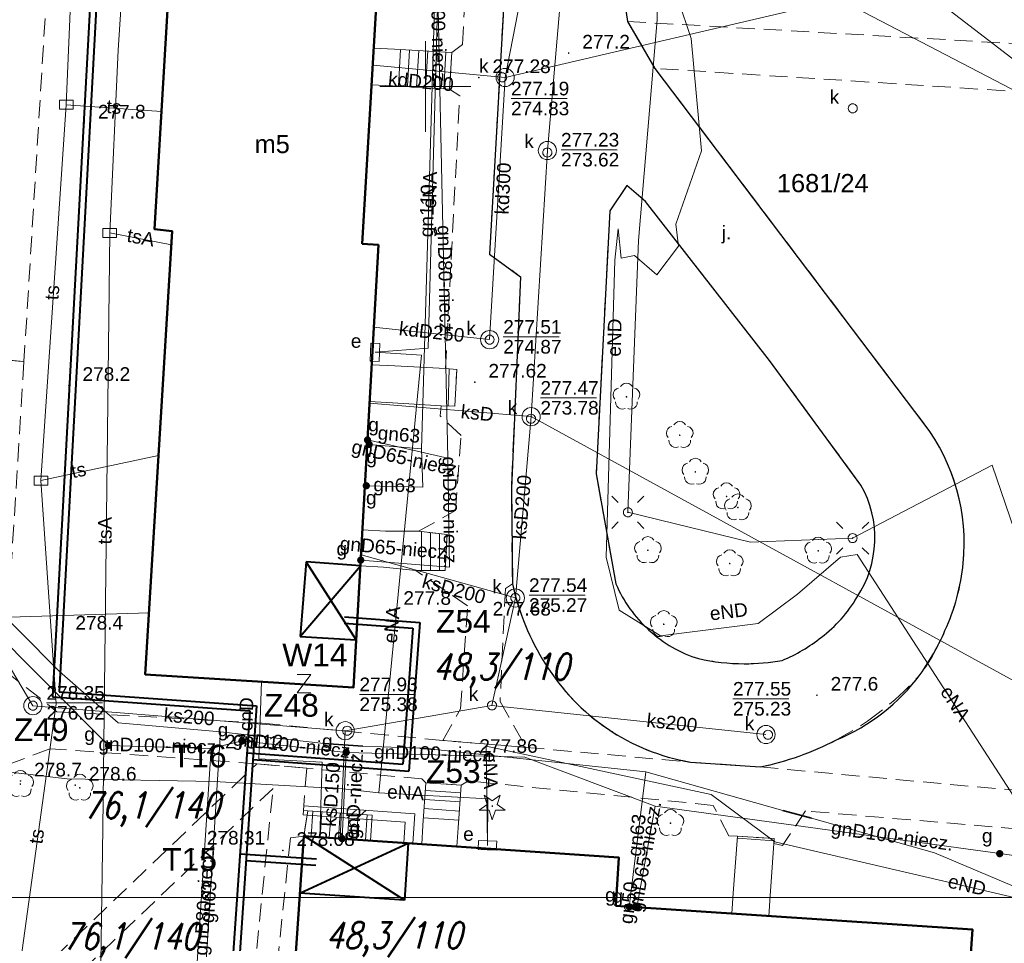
# Model space of a CAD drawing. Extents: x 0 to 6569664, y 0 to 5584502.
# Tile 47 of 64: x 6568478 to 6568532, y 5584103 to 5584154. Entities that reach past the tile are written whole.
import ezdxf
from ezdxf.enums import TextEntityAlignment as Align

# ---------------------------------------------------------------- set-up
doc = ezdxf.new("R2010")
doc.units = 0
doc.header["$PDSIZE"] = 0.75
for name, pattern in [('GAK', [3.5, 2, -0.7, 0.1, -0.7]), ('PRZER2-1', [1.5, 1, -0.5]), ('PRZER3-1', [2, 1.5, -0.5])]:
    doc.linetypes.add(name, pattern=pattern)
doc.layers.get('0').update_dxf_attribs({"linetype": 'CONTINUOUS'})
doc.layers.get('Defpoints').update_dxf_attribs({"linetype": 'CONTINUOUS'})
for name, color, linetype, lineweight in [('alarm', 51, 'CONTINUOUS', 50), ('EGBS', 7, 'CONTINUOUS', 18), ('EGBU', 7, 'CONTINUOUS', 50), ('EGBU_O', 7, 'CONTINUOUS', 50), ('EGDE_O', 7, 'CONTINUOUS', 18), ('GEPPHC', 7, 'CONTINUOUS', 18), ('GUPPRZ_O', 7, 'CONTINUOUS', 18), ('OTDN', 7, 'CONTINUOUS', 18), ('OTKC', 7, 'CONTINUOUS', 18), ('OTKJ', 7, 'CONTINUOUS', 18), ('OTKJ_O', 7, 'CONTINUOUS', 18), ('OTKK', 7, 'CONTINUOUS', 25), ('OTRN', 7, 'CONTINUOUS', 13), ('OTRN_O', 7, 'CONTINUOUS', 13), ('OTRS', 7, 'CONTINUOUS', 13), ('OTRS_O', 7, 'CONTINUOUS', 13), ('ramka sekcji', 7, 'CONTINUOUS', 18), ('siec', 7, 'GAK', 70), ('SUEO', 7, 'CONTINUOUS', 18), ('SULO', 7, 'CONTINUOUS', 35), ('SUPK', 7, 'CONTINUOUS', 18), ('SUPW', 7, 'CONTINUOUS', 18), ('SUPW_O', 7, 'CONTINUOUS', 18)]:
    doc.layers.add(name, color=color, linetype=linetype, lineweight=lineweight)
for name, color, linetype, lineweight, true_color in [('OTZG', 7, 'CONTINUOUS', 18, 0x008000), ('OTZL', 7, 'CONTINUOUS', 18, 0x008000), ('SUCP', 7, 'CONTINUOUS', 18, 0xd200d2), ('SUCP_O', 7, 'CONTINUOUS', 18, 0xd200d2), ('SUEP', 1, 'CONTINUOUS', 18, 0xff0000), ('SUEP_O', 1, 'CONTINUOUS', 18, 0xff0000), ('SUES', 1, 'CONTINUOUS', 18, 0xff0000), ('SUES_O', 1, 'CONTINUOUS', 18, 0xff0000), ('SUGP', 7, 'CONTINUOUS', 18, 0xbfbf00), ('SUGP_O', 7, 'CONTINUOUS', 18, 0xbfbf00), ('SUGU', 7, 'CONTINUOUS', 18, 0xbfbf00), ('SUGU_O', 7, 'CONTINUOUS', 18, 0xbfbf00), ('SUGW', 7, 'CONTINUOUS', 18, 0xbfbf00), ('SUGW_O', 7, 'CONTINUOUS', 18, 0xbfbf00), ('SUKP', 7, 'CONTINUOUS', 18, 0x803300), ('SUKP_O', 7, 'CONTINUOUS', 18, 0x803300), ('SUKS', 7, 'CONTINUOUS', 18, 0x803300), ('SUKS_O', 7, 'CONTINUOUS', 18, 0x803300), ('SUTP', 7, 'CONTINUOUS', 18, 0xff9100), ('SUTP_O', 7, 'CONTINUOUS', 18, 0xff9100), ('SUWP', 5, 'CONTINUOUS', 18, 0x0000ff)]:
    doc.layers.add(name, color=color, linetype=linetype, lineweight=lineweight, true_color=true_color)
doc.styles.add('Arial', font='arial.ttf')
doc.styles.add('GEO-INFO', font='arial.ttf')
doc.styles.add('UZBROJENIE', font='SIMPLEX.shx', dxfattribs={"width": 0.8, "oblique": 15.00003, "height": 0.9})
doc.dimstyles.get("Standard").update_dxf_attribs({"dimtxt": 0.18, "dimasz": 0.18, "dimexe": 0.18, "dimexo": 0.0625, "dimgap": 0.09, "dimtad": 0, "dimtih": 1, "dimtoh": 1, "dimdec": 4, "dimzin": 0, "dimdsep": 46, "dimtxsty": 'Standard', "dimcen": 0.09, "dimadec": 0, "dimazin": 0, "dimtfac": 1, "dimtdec": 4, "dimtofl": 0, "dimtmove": 0, "dimatfit": 3, "dimfxl": 0, "dimtolj": 1, "dimtzin": 0, "dimarcsym": 0})

# ---------------------------------------------------------------- blocks, each defined once
blk = doc.blocks.new('D_GSPRDL1')
blk.add_hatch(color=0).paths.add_polyline_path([(0, -0.045), (0.013906, -0.042798), (0.02645, -0.036406), (0.036406, -0.02645), (0.042798, -0.013906), (0.045, 0), (0.042798, 0.013906), (0.036406, 0.02645), (0.02645, 0.036406), (0.013906, 0.042798), (0, 0.045), (-0.013906, 0.042798), (-0.02645, 0.036406), (-0.036406, 0.02645), (-0.042798, 0.013906), (-0.045, 0), (-0.042798, -0.013906), (-0.036406, -0.02645), (-0.02645, -0.036406), (-0.013906, -0.042798)])
at = {"color": 0}
for points in [[(-0.324277, 0.563333), (-0.240553, 0.662679), (-0.127956, 0.727494), (0, 0.75), (0.127956, 0.727494), (0.240553, 0.662679), (0.324277, 0.563333)], [(-0.635969, -0.134326), (-0.70458, -0.024001), (-0.731429, 0.103115), (-0.713292, 0.231763), (-0.652348, 0.346501), (-0.55591, 0.433559), (-0.435555, 0.482485)], [(0.435555, 0.482485), (0.55591, 0.433559), (0.652348, 0.346501), (0.713292, 0.231763), (0.731429, 0.103115), (0.70458, -0.024001), (0.635969, -0.134326)], [(-0.068773, -0.646351), (-0.194901, -0.677512), (-0.324092, -0.663766), (-0.440839, -0.606763), (-0.531129, -0.513345), (-0.584125, -0.394725), (-0.593465, -0.265141)], [(0.593465, -0.265141), (0.584125, -0.394725), (0.531129, -0.513345), (0.440839, -0.606763), (0.324092, -0.663766), (0.194901, -0.677512), (0.068773, -0.646351)]]:
    blk.add_lwpolyline(points, dxfattribs=at)
blk = doc.blocks.new('D_GSPRDI1')
blk.add_hatch(color=0).paths.add_polyline_path([(0, -0.045), (0.013906, -0.042798), (0.02645, -0.036406), (0.036406, -0.02645), (0.042798, -0.013906), (0.045, 0), (0.042798, 0.013906), (0.036406, 0.02645), (0.02645, 0.036406), (0.013906, 0.042798), (0, 0.045), (-0.013906, 0.042798), (-0.02645, 0.036406), (-0.036406, 0.02645), (-0.042798, 0.013906), (-0.045, 0), (-0.042798, -0.013906), (-0.036406, -0.02645), (-0.02645, -0.036406), (-0.013906, -0.042798)])
at = {"color": 0}
blk.add_lwpolyline([(0.272471, 0.088531), (0.713338, -0.231778), (0.168396, -0.231778), (0, -0.750048), (-0.168396, -0.231778), (-0.713338, -0.231778), (-0.272471, 0.088531), (-0.440867, 0.606801), (0, 0.286493), (0.440867, 0.606801)], close=True, dxfattribs=at)
blk = doc.blocks.new('D_GSPWPN1')
blk.add_hatch(color=0).paths.add_polyline_path([(-0.045, 0), (-0.043467, -0.011647), (-0.038971, -0.0225), (-0.03182, -0.03182), (-0.0225, -0.038971), (-0.011647, -0.043467), (0, -0.045), (0.011647, -0.043467), (0.0225, -0.038971), (0.03182, -0.03182), (0.038971, -0.0225), (0.043467, -0.011647), (0.045, 0), (0.043467, 0.011647), (0.038971, 0.0225), (0.03182, 0.03182), (0.0225, 0.038971), (0.011647, 0.043467), (0, 0.045), (-0.011647, 0.043467), (-0.0225, 0.038971), (-0.03182, 0.03182), (-0.038971, 0.0225), (-0.043467, 0.011647)])
blk = doc.blocks.new('D_GSPWPS1')
blk.add_hatch(color=0).paths.add_polyline_path([(-0.045, 0), (-0.043467, -0.011647), (-0.038971, -0.0225), (-0.03182, -0.03182), (-0.0225, -0.038971), (-0.011647, -0.043467), (0, -0.045), (0.011647, -0.043467), (0.0225, -0.038971), (0.03182, -0.03182), (0.038971, -0.0225), (0.043467, -0.011647), (0.045, 0), (0.043467, 0.011647), (0.038971, 0.0225), (0.03182, 0.03182), (0.0225, 0.038971), (0.011647, 0.043467), (0, 0.045), (-0.011647, 0.043467), (-0.0225, 0.038971), (-0.03182, 0.03182), (-0.038971, 0.0225), (-0.043467, 0.011647)])
blk = doc.blocks.new('D_GUPIKP1_3')
at = {"color": 0}
blk.add_lwpolyline([(0.375, -0.25), (-0.375, -0.25), (-0.375, 0.25), (0.375, 0.25)], close=True, dxfattribs=at)
blk = doc.blocks.new('D_GUPESE1')
at = {"color": 0}
blk.add_lwpolyline([(-0.5, -0.25), (-0.5, 0.25), (0.5, 0.25), (0.5, -0.25)], close=True, dxfattribs=at)
blk = doc.blocks.new('D_GUPIWZ1_1')
at = {"color": 0}
blk.add_lwpolyline([(0, 0.25), (0.064705, 0.241481), (0.125, 0.216506), (0.176777, 0.176777), (0.216506, 0.125), (0.241481, 0.064705), (0.25, 0), (0.241481, -0.064705), (0.216506, -0.125), (0.176777, -0.176777), (0.125, -0.216506), (0.064705, -0.241481), (0, -0.25), (-0.064705, -0.241481), (-0.125, -0.216506), (-0.176777, -0.176777), (-0.216506, -0.125), (-0.241481, -0.064705), (-0.25, 0), (-0.241481, 0.064705), (-0.216506, 0.125), (-0.176777, 0.176777), (-0.125, 0.216506), (-0.064705, 0.241481)], close=True, dxfattribs=at)
blk = doc.blocks.new('D_GUPKSD1_1')
at = {"color": 0}
blk.add_lwpolyline([(0, 0.25), (0.064705, 0.241481), (0.125, 0.216506), (0.176777, 0.176777), (0.216506, 0.125), (0.241481, 0.064705), (0.25, 0), (0.241481, -0.064705), (0.216506, -0.125), (0.176777, -0.176777), (0.125, -0.216506), (0.064705, -0.241481), (0, -0.25), (-0.064705, -0.241481), (-0.125, -0.216506), (-0.176777, -0.176777), (-0.216506, -0.125), (-0.241481, -0.064705), (-0.25, 0), (-0.241481, 0.064705), (-0.216506, 0.125), (-0.176777, 0.176777), (-0.125, 0.216506), (-0.064705, 0.241481)], close=True, dxfattribs=at)
blk = doc.blocks.new('D_GUPGZA1')
blk.add_hatch(color=0).paths.add_polyline_path([(-0.2, 0), (-0.193185, -0.051764), (-0.173205, -0.1), (-0.141421, -0.141421), (-0.1, -0.173205), (-0.051764, -0.193185), (0, -0.2), (0.051764, -0.193185), (0.1, -0.173205), (0.141421, -0.141421), (0.173205, -0.1), (0.193185, -0.051764), (0.2, 0), (0.193185, 0.051764), (0.173205, 0.1), (0.141421, 0.141421), (0.1, 0.173205), (0.051764, 0.193185), (0, 0.2), (-0.051764, 0.193185), (-0.1, 0.173205), (-0.141421, 0.141421), (-0.173205, 0.1), (-0.193185, 0.051764)])
blk = doc.blocks.new('D_GUPGUT1')
blk.add_hatch(color=0).paths.add_polyline_path([(-0.2, 0), (-0.193185, -0.051764), (-0.173205, -0.1), (-0.141421, -0.141421), (-0.1, -0.173205), (-0.051764, -0.193185), (0, -0.2), (0.051764, -0.193185), (0.1, -0.173205), (0.141421, -0.141421), (0.173205, -0.1), (0.193185, -0.051764), (0.2, 0), (0.193185, 0.051764), (0.173205, 0.1), (0.141421, 0.141421), (0.1, 0.173205), (0.051764, 0.193185), (0, 0.2), (-0.051764, 0.193185), (-0.1, 0.173205), (-0.141421, 0.141421), (-0.173205, 0.1), (-0.193185, 0.051764)])
blk = doc.blocks.new('D_GEPPHC1')
at = {"color": 0}
blk.add_lwpolyline([(-0.375, 0.5), (0.375, 0.5), (-0.375, -0.5), (0.375, -0.5)], dxfattribs=at)
blk = doc.blocks.new('D_ODTN_1')
at = {"color": 0}
for points in [[(-0.5, -0.25), (0, 0.25)], [(0, -0.25), (0.5, 0.25)]]:
    blk.add_lwpolyline(points, dxfattribs=at)
blk = doc.blocks.new('D_GSLDSO2')
at = {"color": 0}
blk.add_lwpolyline([(0, 0.25), (0, -0.25)], dxfattribs=at)
blk = doc.blocks.new('D_GUPELA2')
blk.add_hatch(color=0).paths.add_polyline_path([(-0.001087, 0.044987), (0.011881, 0.043403), (0.021281, 0.03965), (0.030065, 0.033482), (0.038133, 0.023893), (0.043117, 0.012881), (0.044986, 0.001113), (0.044323, -0.007777), (0.040557, -0.019497), (0.033417, -0.030138), (0.024849, -0.037517), (0.013788, -0.042836), (0.002013, -0.044955), (-0.00982, -0.043916), (-0.020466, -0.040077), (-0.029541, -0.033946), (-0.036867, -0.025804), (-0.04187, -0.01649), (-0.04461, -0.005909), (-0.044532, 0.006476), (-0.041285, 0.017903), (-0.034764, 0.028574), (-0.024479, 0.03776), (-0.013449, 0.042943)])
at = {"color": 0}
for points in [[(-0.883883, 0.883883), (-0.53033, 0.53033)], [(0.883883, 0.883883), (0.53033, 0.53033)], [(-0.883883, -0.883883), (-0.53033, -0.53033)], [(0.883883, -0.883883), (0.53033, -0.53033)]]:
    blk.add_lwpolyline(points, dxfattribs=at)
blk = doc.blocks.new('D_GUPELA1')
at = {"color": 0}
blk.add_lwpolyline([(0, 0.25), (0.064705, 0.241481), (0.125, 0.216506), (0.176777, 0.176777), (0.216506, 0.125), (0.241481, 0.064705), (0.25, 0), (0.241481, -0.064705), (0.216506, -0.125), (0.176777, -0.176777), (0.125, -0.216506), (0.064705, -0.241481), (0, -0.25), (-0.064705, -0.241481), (-0.125, -0.216506), (-0.176777, -0.176777), (-0.216506, -0.125), (-0.241481, -0.064705), (-0.25, 0), (-0.241481, 0.064705), (-0.216506, 0.125), (-0.176777, 0.176777), (-0.125, 0.216506), (-0.064705, 0.241481)], close=True, dxfattribs=at)
blk = doc.blocks.new('*D45')
at = {"layer": 'Defpoints', "color": 0}
for p in [(6568647.5, 5584150), (6568650, 5584150), (0, 0)]:
    blk.add_point(p, dxfattribs=at)
at = {"layer": 'ramka sekcji', "color": 0, "lineweight": -2}
blk.add_line((6568649.938, 5584150), (6568647.5, 5584150), dxfattribs=at)
at = {"layer": 'ramka sekcji', "color": 0, "insert": (6568644.106, 5584150), "char_height": 0.75, "attachment_point": 5, "style": 'GEO-INFO'}
blk.add_mtext('\\A1;5584150.0000', dxfattribs=at)
blk = doc.blocks.new('*D46')
at = {"layer": 'Defpoints', "color": 0}
for p in [(6568650, 5584152.5), (6568650, 5584150), (0, 0)]:
    blk.add_point(p, dxfattribs=at)
at = {"layer": 'ramka sekcji', "color": 0, "lineweight": -2}
blk.add_line((6568650, 5584150.062), (6568650, 5584152.5), dxfattribs=at)
at = {"layer": 'ramka sekcji', "color": 0, "insert": (6568650, 5584155.896), "char_height": 0.75, "attachment_point": 5, "rotation": 90, "style": 'GEO-INFO'}
blk.add_mtext('\\A1;6568650.0000', dxfattribs=at)

msp = doc.modelspace()

# ---------------------------------------------------------------- linework, layer by layer
at = {"layer": 'EGBS', "linetype": 'Continuous', "lineweight": 18, "elevation": 10.18}
for points in [[(6568501.46, 5584151.88), (6568501.33, 5584149.86), (6568498.2, 5584150.04), (6568497.038, 5584150.09735), (6568497.15754, 5584152.11841), (6568498.31, 5584152.06)], [(6568501.73, 5584134.44), (6568501.62, 5584132.41), (6568500.87, 5584132.43), (6568498.2, 5584132.6), (6568496.93479, 5584132.66956), (6568497.04907, 5584134.69982), (6568498.32, 5584134.63), (6568501.1, 5584134.49)], [(6568501.19, 5584125.36), (6568501.08, 5584123.37), (6568499.48, 5584123.37), (6568497.69, 5584123.56), (6568496.42596, 5584123.62946), (6568496.53799, 5584125.61982), (6568497.8, 5584125.55), (6568499.63, 5584125.54)], [(6568500.03, 5584111.7), (6568501.97, 5584111.57), (6568501.81, 5584109.22), (6568501.73786, 5584108.20101), (6568499.79638, 5584108.33209), (6568499.86, 5584109.35)], [(6568496.98553, 5584108.52185), (6568497.08, 5584109.92), (6568493.54, 5584110.16), (6568493.31, 5584108.77)], [(6568517.17, 5584108.77), (6568519.19, 5584108.63), (6568519.17, 5584108.37), (6568518.97, 5584105.49), (6568518.89587, 5584104.372), (6568516.85527, 5584104.50713), (6568516.93, 5584105.63)]]:
    msp.add_lwpolyline(points, close=True, dxfattribs=at)
for points in [[(6568498.51706, 5584150.02177), (6568498.63321, 5584152.04153)], [(6568499.01624, 5584149.99306), (6568499.1324, 5584152.01301)], [(6568499.51541, 5584149.96435), (6568499.63159, 5584151.98448)], [(6568500.01459, 5584149.93565), (6568500.13077, 5584151.95596)], [(6568500.51376, 5584149.90694), (6568500.62996, 5584151.92743)], [(6568501.01294, 5584149.87823), (6568501.12914, 5584151.89891)], [(6568501.245, 5584132.42), (6568501.29978, 5584134.47414)], [(6568499.78, 5584123.37), (6568499.78, 5584125.52269)], [(6568500.28, 5584123.37), (6568500.28, 5584125.465)], [(6568500.78, 5584123.37), (6568500.78, 5584125.40731)], [(6568501.90698, 5584110.64442), (6568499.96321, 5584110.77676)], [(6568501.94095, 5584111.14327), (6568499.99929, 5584111.27547)], [(6568501.87302, 5584110.14558), (6568499.92714, 5584110.27806)], [(6568493.81344, 5584110.14146), (6568493.71858, 5584108.74242)], [(6568494.31229, 5584110.10764), (6568494.21745, 5584108.70874)], [(6568494.81115, 5584110.07382), (6568494.71631, 5584108.67506)], [(6568495.31, 5584110.04), (6568495.21518, 5584108.64138)], [(6568495.80885, 5584110.00618), (6568495.71404, 5584108.6077)], [(6568496.30771, 5584109.97236), (6568496.21291, 5584108.57402)], [(6568496.80656, 5584109.93854), (6568496.71177, 5584108.54034)], [(6568501.83905, 5584109.64673), (6568499.89106, 5584109.77936)], [(6568519.18, 5584108.5), (6568517.16123, 5584108.65529)]]:
    msp.add_lwpolyline(points, dxfattribs=at)
at = {"layer": 'EGBU', "linetype": 'Continuous', "lineweight": 50, "elevation": 10.18}
for points in [[(6568496.52, 5584141.34), (6568497.42, 5584141.29), (6568496.05, 5584116.95), (6568484.59, 5584117.66), (6568486.08, 5584142.04), (6568485.1, 5584142.15), (6568487.14, 5584176.5), (6568498.559, 5584175.81176)], [(6568510.47, 5584104.93), (6568530.1, 5584103.63), (6568529.29, 5584092.09), (6568509.6, 5584093.44), (6568509.79, 5584095.95), (6568492.52, 5584097.26), (6568493.31, 5584108.77), (6568510.64, 5584107.6)]]:
    msp.add_lwpolyline(points, close=True, dxfattribs=at)
at = {"layer": 'GUPPRZ_O', "linetype": 'Continuous', "lineweight": 13, "elevation": 10.8, "flags": 128}
for points in [[(6568504.7107, 5584149.34048), (6568507.7907, 5584149.34048)], [(6568507.46027, 5584146.52404), (6568510.54027, 5584146.52404)], [(6568504.2827, 5584136.23233), (6568507.3627, 5584136.23233)], [(6568506.32916, 5584132.87441), (6568509.40916, 5584132.87441)], [(6568505.7, 5584122.02554), (6568508.78, 5584122.02554)], [(6568496.37358, 5584116.56618), (6568499.45358, 5584116.56618)], [(6568516.91677, 5584116.32174), (6568519.99677, 5584116.32174)], [(6568479.16041, 5584116.09707), (6568482.24041, 5584116.09707)]]:
    msp.add_lwpolyline(points, dxfattribs=at)
at = {"layer": 'OTDN', "linetype": 'Continuous', "lineweight": 18, "elevation": 10.18}
for points in [[(6568499.30592, 5584108.36523), (6568499.4162, 5584110.00199), (6568493.30745, 5584110.42939)], [(6568498.80705, 5584108.39884), (6568498.8838, 5584109.53801), (6568493.27255, 5584109.93061)]]:
    msp.add_lwpolyline(points, dxfattribs=at)
at = {"layer": 'OTKC', "linetype": 'PRZER2-1', "lineweight": 18, "elevation": 10.18}
msp.add_lwpolyline([(6568437.76, 5584180.94), (6568435.75, 5584181.1), (6568435.99, 5584184.59), (6568437.3, 5584183.48), (6568491.91, 5584180.66), (6568492.67, 5584180.62), (6568503.53, 5584180.07), (6568503.48, 5584177.51), (6568481.62, 5584178.62), (6568480.55, 5584177.7), (6568477.92, 5584134.87), (6568475.33, 5584135.1), (6568477.08, 5584164.07), (6568468.54, 5584164.7), (6568465.7, 5584166.83), (6568467.01, 5584179.39), (6568439.97843, 5584180.94735), (6568472.49, 5584131.76), (6568471.53, 5584130.13)], close=True, dxfattribs=at)
for points in [[(6568505.45, 5584174.48), (6568503.53, 5584140.77), (6568505.24, 5584139.54), (6568504.73, 5584127.9), (6568504.79, 5584122.65), (6568504.4, 5584122.39), (6568504.11, 5584116.17), (6568505.54, 5584113.65), (6568500.96, 5584114.03), (6568501.93, 5584115.77), (6568502.32, 5584121.43), (6568499.48, 5584123.37), (6568501.08, 5584123.37), (6568501.19, 5584125.36), (6568499.63, 5584125.54), (6568501.66, 5584126.67), (6568501.96, 5584130.8), (6568500.81, 5584131.88), (6568500.87, 5584132.43), (6568501.62, 5584132.41), (6568501.73, 5584134.44), (6568501.1, 5584134.49), (6568501.89, 5584149.48), (6568501.33, 5584149.86), (6568501.46, 5584151.88), (6568502.04, 5584152.31), (6568502.84, 5584166.63)], [(6568548.36, 5584148.71), (6568512.64, 5584151), (6568511.13, 5584153.58), (6568564.91, 5584150.5)], [(6568369.74, 5584143.83), (6568386.41, 5584127.46), (6568392.32, 5584126.6), (6568393.35, 5584126.66), (6568412.9, 5584130.6), (6568423.13, 5584132.34), (6568425.75, 5584131.49), (6568435.35, 5584130.8), (6568441.83, 5584130.47), (6568469.55, 5584128.76), (6568471.53, 5584130.13), (6568472.49, 5584131.76), (6568475.33, 5584135.1), (6568477.92, 5584134.87), (6568476.86, 5584117.88), (6568476.52, 5584112.51), (6568475.6, 5584099.68)], [(6568540.15, 5584108.52), (6568520.91, 5584110.15), (6568519.64, 5584108.25), (6568519.17, 5584108.37), (6568519.19, 5584108.63), (6568517.17, 5584108.77), (6568516.69, 5584108.78), (6568515.83, 5584110.46), (6568502.37, 5584111.8), (6568501.97, 5584111.57), (6568500.03, 5584111.7), (6568499.81, 5584111.91), (6568493.47, 5584112.5), (6568490.73, 5584112.75), (6568479.35, 5584113.57), (6568476.52, 5584112.51), (6568476.86, 5584117.88), (6568479.73, 5584115.61), (6568491.01268, 5584114.97983), (6568500.96, 5584114.03), (6568505.54, 5584113.65), (6568514.58, 5584112.84), (6568518.41, 5584112.57), (6568540.29, 5584110.57)], [(6568476.34, 5584098.98), (6568490.73, 5584112.75), (6568493.47, 5584112.5), (6568493.29, 5584110.18), (6568493.54, 5584110.16), (6568493.31, 5584108.77), (6568492.58, 5584108.67), (6568489.26, 5584077.14)], [(6568488.13, 5584077.21), (6568491.62, 5584111.39), (6568475.99, 5584096.46)]]:
    msp.add_lwpolyline(points, dxfattribs=at)
at = {"layer": 'OTKJ', "linetype": 'PRZER3-1', "lineweight": 18, "elevation": 10.18}
msp.add_lwpolyline([(6568510.51, 5584157.83), (6568511.13, 5584153.58), (6568512.64, 5584151), (6568527.44, 5584131.44, -0.09884493), (6568529.29, 5584127.62, -0.08496392), (6568529.58, 5584123.78, -0.07298816), (6568528.58, 5584120.07, -0.06310661), (6568527.22, 5584117.66, -0.16159759), (6568518.41, 5584112.57), (6568514.58, 5584112.84, -0.14325874), (6568508.68, 5584115.73, -0.15163411), (6568504.79, 5584122.65), (6568504.73, 5584127.9), (6568505.24, 5584139.54), (6568503.53, 5584140.77), (6568505.45, 5584174.48)], format="xyb", dxfattribs=at)
msp.add_lwpolyline([(6568511.09, 5584144.55), (6568510.15, 5584143.16), (6568509.39, 5584128.7), (6568510.48, 5584122.64, 0.10676815), (6568512.3, 5584120.1, 0.11472811), (6568515.03, 5584118.53, 0.05454501), (6568517.53, 5584118.25, 0.04324792), (6568519.63, 5584118.43, 0.06991256), (6568521.78, 5584119.71, 0.10296959), (6568523.74, 5584121.9, 0.28218486), (6568523.96, 5584128.08), (6568518.93, 5584134.93), (6568512.1, 5584143.67)], format="xyb", close=True, dxfattribs=at)
at = {"layer": 'OTKK', "linetype": 'Continuous', "lineweight": 25, "elevation": 10.18}
msp.add_lwpolyline([(6568436.47, 5584226.47, -0.48575719), (6568442.88, 5584228.95), (6568499.5, 5584209.57), (6568502.26, 5584208.44), (6568505.31, 5584207.06), (6568507.65, 5584204.8), (6568508.65, 5584199.4), (6568507.32, 5584175.37), (6568505.45, 5584174.48), (6568503.53, 5584140.77), (6568505.24, 5584139.54), (6568504.73, 5584127.9), (6568504.79, 5584122.65, 0.08997537), (6568506.61, 5584118.23, 0.21509551), (6568514.58, 5584112.84), (6568518.41, 5584112.57, 0.06950968), (6568522.62, 5584114.07, 0.13495358), (6568527.22, 5584117.66, 0.05243036), (6568528.58, 5584120.07, 0.08477307), (6568529.58, 5584123.78, 0.19005271), (6568527.44, 5584131.44), (6568512.64, 5584151), (6568511.13, 5584153.58), (6568510.51, 5584157.83)], format="xyb", dxfattribs=at)
msp.add_lwpolyline([(6568511.09, 5584144.55), (6568510.15, 5584143.16), (6568509.39, 5584128.7), (6568510.48, 5584122.64, 0.10676815), (6568512.3, 5584120.1, 0.11472811), (6568515.03, 5584118.53, 0.05454501), (6568517.53, 5584118.25, 0.04324792), (6568519.63, 5584118.43, 0.06991256), (6568521.78, 5584119.71, 0.10296959), (6568523.74, 5584121.9, 0.28218486), (6568523.96, 5584128.08), (6568518.93, 5584134.93), (6568512.1, 5584143.67)], format="xyb", close=True, dxfattribs=at)
at = {"layer": 'ramka sekcji'}
for q in [(6568500, 5584152.5), (6568497.5, 5584150), (6568500, 5584147.5), (6568502.5, 5584150)]:
    msp.add_line((6568500, 5584150), q, dxfattribs=at)
at = {"layer": 'siec', "linetype": 'ByBlock', "lineweight": 40}
for p, q in [((6568482.84126, 5584178.47686), (6568479.49409, 5584116.42402)), ((6568483.1733, 5584178.10696), (6568479.86083, 5584116.6974)), ((6568493.43817, 5584123.86105), (6568493.11896, 5584119.743)), ((6568496.42596, 5584123.62946), (6568493.43817, 5584123.86105)), ((6568496.19745, 5584119.56973), (6568493.43817, 5584123.86105)), ((6568493.11896, 5584119.743), (6568496.42596, 5584123.62946)), ((6568495.554, 5584120.83024), (6568499.69229, 5584120.52156)), ((6568499.69229, 5584120.52156), (6568499.08249, 5584112.34635)), ((6568495.52797, 5584120.48121), (6568499.31327, 5584120.19886)), ((6568499.31327, 5584120.19886), (6568498.75524, 5584112.7177)), ((6568493.11896, 5584119.743), (6568496.19745, 5584119.56973)), ((6568479.49409, 5584116.42402), (6568490.33579, 5584115.66212)), ((6568479.86083, 5584116.6974), (6568490.70678, 5584115.93527)), ((6568490.33579, 5584115.66212), (6568489.16102, 5584098.35074)), ((6568490.70678, 5584115.93527), (6568489.48827, 5584097.97938)), ((6568490.17939, 5584113.35738), (6568498.75524, 5584112.7177)), ((6568490.50664, 5584112.98602), (6568499.08249, 5584112.34635)), ((6568498.84328, 5584105.23945), (6568493.34587, 5584108.76406)), ((6568493.09476, 5584105.63401), (6568499.05649, 5584108.38204)), ((6568499.05649, 5584108.38204), (6568498.84328, 5584105.23945)), ((6568494.00392, 5584107.505), (6568489.8004, 5584107.77269)), ((6568493.98022, 5584107.1558), (6568490.12764, 5584107.40115)), ((6568498.84328, 5584105.23945), (6568493.09476, 5584105.63401))]:
    msp.add_line(p, q, dxfattribs=at)
at = {"layer": 'siec', "linetype": 'ByBlock', "lineweight": 20}
msp.add_line((6568238.01967, 5584105.39829), (6568734.39713, 5584105.39829), dxfattribs=at)
at = {"layer": 'SUCP', "linetype": 'Continuous', "lineweight": 18, "elevation": 10.14}
msp.add_lwpolyline([(6568494.1954, 5584108.71022), (6568494.32489, 5584112.84257), (6568490.83889, 5584113.01048), (6568490.99405, 5584117.26324)], dxfattribs=at)
at = {"layer": 'SUEP', "linetype": 'Continuous', "lineweight": 18, "elevation": 10.14}
for points in [[(6568513.84, 5584184.74), (6568513.42, 5584175.82), (6568512.75, 5584162.24), (6568512.75, 5584153.66), (6568511.73, 5584141.53), (6568511.14, 5584126.58), (6568517.89, 5584124.93), (6568523.5, 5584125.16), (6568531.17, 5584129.17), (6568537.04, 5584112.01), (6568538.56, 5584099.8), (6568554.87, 5584098.16), (6568555.17, 5584096.89)], [(6568523.75545, 5584124.26244), (6568522.83243, 5584124.10354), (6568520.47451, 5584122.08142), (6568518.31403, 5584120.45511), (6568512.92482, 5584119.79111), (6568510.66228, 5584121.19656), (6568509.95275, 5584124.10557), (6568510.41572, 5584140.45381), (6568510.60784, 5584142.17749), (6568510.77512, 5584140.55569), (6568511.50349, 5584140.71084), (6568512.72945, 5584139.63456), (6568513.92201, 5584141.22705), (6568513.7854, 5584142.43738), (6568515.18867, 5584146.45777), (6568514.624, 5584152.63497), (6568512.47933, 5584159.03483), (6568511.24802, 5584160.59149), (6568512.55599, 5584162.55209), (6568514.97262, 5584181.98672)], [(6568500.93602, 5584164.42151), (6568500.15741, 5584135.60926), (6568497.23, 5584135.38), (6568499.79247, 5584135.21452), (6568497.43263, 5584111.14226)], [(6568443.65225, 5584125.60042), (6568455.08447, 5584124.95067), (6568467.94072, 5584120.1213), (6568467.86492, 5584111.3132), (6568468.91648, 5584111.22184), (6568469.64956, 5584113.15943), (6568480.30241, 5584111.9136), (6568488.37475, 5584111.7786), (6568495.46762, 5584111.36396), (6568497.43263, 5584111.14226)], [(6568543.04895, 5584097.72899), (6568539.48763, 5584100.91335), (6568534.41875, 5584107.77857), (6568523.75545, 5584124.26244)], [(6568503.34985, 5584113.7187), (6568503.41, 5584108.26)], [(6568540.34378, 5584103.54458), (6568519.21387, 5584108.4567), (6568515.71516, 5584111.05182), (6568503.34985, 5584113.7187)], [(6568497.43263, 5584111.14226), (6568503.42723, 5584110.81947), (6568503.41, 5584108.26)]]:
    msp.add_lwpolyline(points, dxfattribs=at)
at = {"layer": 'SUGP', "linetype": 'Continuous', "lineweight": 18, "elevation": 10.14}
for points in [[(6568502.76, 5584190.94), (6568501.4, 5584174.19), (6568500.55, 5584156.26), (6568499.78, 5584130.07)], [(6568502.5007, 5584188.74314), (6568501.66248, 5584173.78224), (6568501.63, 5584166.77), (6568500.66205, 5584156.04405), (6568500.81674, 5584149.00853)], [(6568500.81674, 5584149.00853), (6568501.24345, 5584129.5606), (6568501.32084, 5584123.55716)], [(6568501.24345, 5584129.5606), (6568496.81437, 5584130.55706)], [(6568499.78, 5584130.07), (6568496.91, 5584130.31)], [(6568458.83, 5584129.82), (6568459.24, 5584129.71), (6568460.2, 5584129.67), (6568468.74, 5584129.03), (6568479.87, 5584117.82), (6568483.1, 5584115), (6568488.73, 5584114.5), (6568494.42, 5584113.87), (6568496.56, 5584113.72), (6568499.7, 5584113.6), (6568500.52, 5584113.54), (6568512.13, 5584112.31), (6568519.66, 5584110.17), (6568521.23, 5584109.76), (6568528, 5584107.85), (6568532.26, 5584106.05), (6568534.85, 5584104.78), (6568536.97, 5584103.5), (6568540.76, 5584100.95), (6568556.2, 5584098.63), (6568558.41, 5584097.38), (6568559.66, 5584096.55), (6568560.85, 5584096.57), (6568561.32, 5584095.93)], [(6568499.78, 5584130.07), (6568499.86, 5584127.96), (6568496.75, 5584128.04)], [(6568460.23, 5584129.39), (6568460.36, 5584129.36), (6568468.97, 5584127.41), (6568482.56885, 5584113.75276), (6568488.21736, 5584113.58955)], [(6568501.32084, 5584123.55716), (6568496.44401, 5584123.95016)], [(6568488.73, 5584114.5), (6568487.56, 5584095.8), (6568487.93, 5584093.52), (6568488.49, 5584093.19), (6568493.52, 5584092.67), (6568495.04, 5584092.62), (6568498.08, 5584093.12), (6568498.43, 5584093.61), (6568498.72, 5584094.78), (6568498.72, 5584095.24), (6568498.68, 5584096.34)], [(6568488.21736, 5584113.58955), (6568489.91, 5584114), (6568495.64566, 5584113.37527), (6568505.4744, 5584113.11106), (6568512.647, 5584110.41918), (6568531.5921, 5584107.80216), (6568534.04564, 5584107.46376), (6568541.62208, 5584097.92971), (6568556.46, 5584097.29)], [(6568488.21736, 5584113.58955), (6568486.95034, 5584094.26581)], [(6568495.64566, 5584113.37527), (6568495.42435, 5584108.62725)], [(6568512.13, 5584112.31), (6568511.27, 5584105.31)], [(6568512.647, 5584110.41918), (6568511.62643, 5584104.85342)], [(6568511.27, 5584105.31), (6568511.21804, 5584104.88046)]]:
    msp.add_lwpolyline(points, dxfattribs=at)
at = {"layer": 'SUKP', "linetype": 'Continuous', "lineweight": 18, "elevation": 10.14}
for points in [[(6568505.81597, 5584131.84069), (6568506.71136, 5584146.47849), (6568508.15231, 5584163.10706), (6568509.10985, 5584171.24124), (6568510.57, 5584191.94)], [(6568506.21248, 5584159.82292), (6568504.38659, 5584150.49952), (6568522.77738, 5584154.7994), (6568537.61338, 5584147.07684), (6568551.0394, 5584145.9098), (6568579.76714, 5584142.53764)], [(6568497.1341, 5584151.169), (6568504.38659, 5584150.49952)], [(6568503.5327, 5584136.07679), (6568504.38659, 5584150.49952)], [(6568497.14759, 5584136.772), (6568503.5327, 5584136.07679)], [(6568496.92986, 5584132.58193), (6568505.81597, 5584131.84069)], [(6568503.66204, 5584115.95698), (6568504.95, 5584121.87), (6568505.81597, 5584131.84069)], [(6568623.96972, 5584021.39394), (6568594.36033, 5584047.55093), (6568568.60146, 5584064.77377), (6568545.13518, 5584067.49805), (6568545.4042, 5584110.26428), (6568539.09863, 5584113.61504), (6568505.81597, 5584131.84069)], [(6568503.66204, 5584115.95698), (6568495.58998, 5584114.56325), (6568478.41041, 5584115.94153), (6568469.9913, 5584130.11594), (6568456.60287, 5584127.2528), (6568439.16401, 5584129.01816), (6568422.56041, 5584129.02113), (6568407.91032, 5584128.61621), (6568388.43, 5584114.48)], [(6568496.46072, 5584124.24705), (6568504.95, 5584121.87)], [(6568518.73456, 5584114.35417), (6568503.66204, 5584115.95698)], [(6568495.32006, 5584108.63429), (6568495.58998, 5584114.56325)]]:
    msp.add_lwpolyline(points, dxfattribs=at)
at = {"layer": 'SULO', "linetype": 'Continuous', "lineweight": 35, "elevation": 10.12}
for points in [[(6568496.56, 5584113.72), (6568494.42, 5584113.87)], [(6568500.52, 5584113.54), (6568499.7, 5584113.6)], [(6568521.23, 5584109.76), (6568519.66, 5584110.17)]]:
    msp.add_lwpolyline(points, dxfattribs=at)
at = {"layer": 'SUPK', "linetype": 'Continuous', "lineweight": 18, "elevation": 10.14}
for points in [[(6568504.38659, 5584149.99952, -1), (6568504.38659, 5584150.99952, -1)], [(6568506.71136, 5584145.97849, -1), (6568506.71136, 5584146.97849, -1)], [(6568503.5327, 5584135.57679, -1), (6568503.5327, 5584136.57679, -1)], [(6568505.81597, 5584131.34069, -1), (6568505.81597, 5584132.34069, -1)], [(6568504.95, 5584121.37, -1), (6568504.95, 5584122.37, -1)], [(6568478.41041, 5584115.44153, -1), (6568478.41041, 5584116.44153, -1)], [(6568495.58998, 5584114.06357, -1), (6568495.58998, 5584115.06293, -1)], [(6568518.73456, 5584113.85417, -1), (6568518.73456, 5584114.85417, -1)]]:
    msp.add_lwpolyline(points, format="xyb", close=True, dxfattribs=at)
at = {"layer": 'SUTP', "linetype": 'Continuous', "lineweight": 18, "elevation": 10.14}
for points in [[(6568449.0163, 5584186.59424), (6568463.26233, 5584184.65765), (6568485.04017, 5584181.84804), (6568483.09482, 5584152.00067), (6568482.63444, 5584141.94396), (6568482.26645, 5584109.20669), (6568482.03767, 5584094.3726)], [(6568422.78851, 5584177.5846), (6568440.83343, 5584178.00514), (6568447.4781, 5584177.83575), (6568463.21599, 5584176.61643), (6568481.35263, 5584175.19801), (6568480.24532, 5584148.99772), (6568478.84974, 5584128.32415), (6568479.69812, 5584116.04413), (6568477.67628, 5584101.43695)], [(6568546.22854, 5584140.83128), (6568528.38554, 5584154.53443)], [(6568480.24532, 5584148.99772), (6568485.48423, 5584148.61979)], [(6568482.63444, 5584141.94396), (6568486.03458, 5584141.29684)], [(6568478.84974, 5584128.32415), (6568485.32617, 5584129.70545)]]:
    msp.add_lwpolyline(points, dxfattribs=at)
at = {"layer": 'SUWP', "linetype": 'Continuous', "lineweight": 18, "elevation": 10.14}
msp.add_lwpolyline([(6568468.71833, 5584119.84295), (6568469.00779, 5584119.88668), (6568477.12647, 5584120.81136), (6568484.79711, 5584121.04887)], dxfattribs=at)

# ---------------------------------------------------------------- block references
at = {"layer": 'GEPPHC', "linetype": 'Continuous', "lineweight": 18}
msp.add_blockref('D_GEPPHC1', (6568493.31685, 5584117.15369, 10.24), dxfattribs=at)
at = {"layer": 'OTDN', "linetype": 'Continuous', "lineweight": 18}
for name, p, rotation in [('D_GSLDSO2', (6568493.29, 5584110.18, 10.18), 175.9977730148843), ('D_ODTN_1', (6568496.22, 5584109.975, 10.18), 175.9977730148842), ('D_ODTN_1', (6568496.22, 5584109.975, 10.18), 175.9977730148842), ('D_GSLDSO2', (6568499.05649, 5584108.38204, 10.18), 86.14552865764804)]:
    msp.add_blockref(name, p, dxfattribs=dict(at, rotation=rotation))
at = {"layer": 'OTRN', "linetype": 'Continuous', "lineweight": 13}
for p in [(6568507.88, 5584151.84, 10.08), (6568481.24, 5584147.99, 10.08), (6568480.39, 5584133.56, 10.08), (6568498.04, 5584121.24, 10.08), (6568480, 5584119.88, 10.08), (6568521.54, 5584116.52, 10.08), (6568477.73, 5584111.8, 10.08), (6568480.74, 5584111.57, 10.08)]:
    msp.add_blockref('D_GSPWPN1', p, dxfattribs=at)
at = {"layer": 'OTRS', "linetype": 'Continuous', "lineweight": 13}
for p in [(6568502.94, 5584150.49, 10.08), (6568502.72, 5584133.74, 10.08), (6568502.95, 5584120.65, 10.08), (6568488.23, 5584113.34, 10.08), (6568502.22, 5584113.1, 10.08), (6568487.23, 5584108.05, 10.08), (6568492.16, 5584107.98, 10.08)]:
    msp.add_blockref('D_GSPWPS1', p, dxfattribs=at)
at = {"layer": 'OTZG', "linetype": 'Continuous', "lineweight": 18}
msp.add_blockref('D_GSPRDI1', (6568503.68, 5584110.42, 10.12), dxfattribs=at)
at = {"layer": 'OTZL', "linetype": 'Continuous', "lineweight": 18}
for p in [(6568511.06, 5584132.93, 10.12), (6568513.99, 5584130.82, 10.12), (6568514.85, 5584128.8, 10.12), (6568516.57, 5584127.45, 10.12), (6568517.19, 5584126.84, 10.12), (6568512.24, 5584124.49, 10.12), (6568521.61, 5584124.46, 10.12), (6568516.74, 5584123.76, 10.12), (6568513.11, 5584120.42, 10.12), (6568477.72, 5584111.63, 10.12), (6568480.99, 5584111.42, 10.12), (6568513.48, 5584109.48, 10.12)]:
    msp.add_blockref('D_GSPRDL1', p, dxfattribs=at)
at = {"layer": 'SUEO', "linetype": 'Continuous', "lineweight": 18}
for name, p in [('D_GUPELA2', (6568511.14, 5584126.58, 10.15)), ('D_GUPELA1', (6568511.14, 5584126.58, 10.16)), ('D_GUPELA2', (6568523.5, 5584125.16, 10.15)), ('D_GUPELA1', (6568523.5, 5584125.16, 10.16))]:
    msp.add_blockref(name, p, dxfattribs=at)
at = {"layer": 'SUES', "linetype": 'Continuous', "lineweight": 18}
for p, rotation in [((6568497.23, 5584135.38, 10.16), 87.55246932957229), ((6568503.41, 5584108.26, 10.16), 357.1650522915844)]:
    msp.add_blockref('D_GUPESE1', p, dxfattribs=dict(at, rotation=rotation))
at = {"layer": 'SUGU', "linetype": 'Continuous', "lineweight": 18}
for p in [(6568482.56885, 5584113.75276, 10.16), (6568495.64566, 5584113.37527, 10.16), (6568495.42435, 5584108.62725, 10.16), (6568531.5921, 5584107.80216, 10.16)]:
    msp.add_blockref('D_GUPGUT1', p, dxfattribs=at)
at = {"layer": 'SUGW', "linetype": 'Continuous', "lineweight": 18}
for p in [(6568496.81437, 5584130.55706, 10.16), (6568496.91, 5584130.31, 10.16), (6568496.75, 5584128.04, 10.16), (6568496.44401, 5584123.95016, 10.16), (6568489.91, 5584114, 10.16), (6568511.21804, 5584104.88046, 10.16), (6568511.62643, 5584104.85342, 10.16)]:
    msp.add_blockref('D_GUPGZA1', p, dxfattribs=at)
at = {"layer": 'SUKS', "linetype": 'Continuous', "lineweight": 18}
for p in [(6568523.51, 5584148.8, 10.16), (6568503.66204, 5584115.95698, 10.16)]:
    msp.add_blockref('D_GUPKSD1_1', p, dxfattribs=at)
at = {"layer": 'SUPK', "linetype": 'Continuous', "lineweight": 18}
for p in [(6568480.24532, 5584148.99772, 10.16), (6568482.63444, 5584141.94396, 10.16), (6568478.84974, 5584128.32415, 10.16)]:
    msp.add_blockref('D_GUPIKP1_3', p, dxfattribs=at)
at = {"layer": 'SUPW', "linetype": 'Continuous', "lineweight": 18}
for p in [(6568504.22675, 5584150.50679, 10.18), (6568506.71027, 5584146.3685, 10.18), (6568503.5327, 5584136.07679, 10.18), (6568505.80894, 5584131.72581, 10.18), (6568504.95, 5584121.87, 10.18), (6568478.41041, 5584115.94153, 10.18), (6568495.69941, 5584114.56426, 10.18), (6568518.84395, 5584114.34254, 10.18)]:
    msp.add_blockref('D_GUPIWZ1_1', p, dxfattribs=at)

# ---------------------------------------------------------------- texts
at = {"layer": 'alarm', "color": 0, "linetype": 'Continuous', "lineweight": 30, "style": 'GEO-INFO'}
for s, p in [('Z54', (6568502.09157, 5584120.57472, 0.62)), ('W14', (6568493.92214, 5584118.72781, 0.62)), ('Z48', (6568492.63171, 5584115.96142, 10.76)), ('Z49', (6568478.87272, 5584114.62206, 10.74)), ('T16', (6568487.56147, 5584113.17445, 10.8)), ('Z53', (6568501.53452, 5584112.31647, 10.76)), ('T15', (6568487.03209, 5584107.48057, 10.8))]:
    msp.add_text(s, height=1.25, dxfattribs=at).set_placement(p, align=Align.MIDDLE)
at = {"layer": 'alarm', "color": 0, "lineweight": 30, "style": 'UZBROJENIE', "oblique": 15.00003, "width": 0.8}
for s, p in [('48,3/110', (6568500.40021, 5584117.36576)), ('76,1/140', (6568481.19812, 5584109.74309)), ('76,1/140', (6568480.05491, 5584102.53485, 10.18)), ('48,3/110', (6568494.51027, 5584102.59013))]:
    msp.add_text(s, height=1.44, dxfattribs=at).set_placement(p)
at = {"layer": 'EGBU_O', "linetype": 'Continuous', "lineweight": 0, "style": 'Arial'}
msp.add_text('m5', height=1, dxfattribs=at).set_placement((6568491.5745, 5584146.33656, 10.8), align=Align.CENTER)
at = {"layer": 'EGDE_O', "linetype": 'Continuous', "style": 'Arial'}
msp.add_text('1681/24', height=1, dxfattribs=at).set_placement((6568521.85881, 5584144.18676, 10.8), align=Align.CENTER)
at = {"layer": 'GUPPRZ_O', "linetype": 'Continuous', "lineweight": 0, "style": 'Arial'}
for s, p in [('277.19', (6568504.7107, 5584149.51298, 10.8)), ('274.83', (6568504.7107, 5584148.41798, 10.8)), ('277.23', (6568507.46027, 5584146.69654, 10.8)), ('273.62', (6568507.46027, 5584145.60154, 10.8)), ('277.51', (6568504.2827, 5584136.40483, 10.8)), ('274.87', (6568504.2827, 5584135.30983, 10.8)), ('277.47', (6568506.32916, 5584133.04691, 10.8)), ('273.78', (6568506.32916, 5584131.95191, 10.8)), ('277.54', (6568505.7, 5584122.19804, 10.8)), ('275.27', (6568505.7, 5584121.10304, 10.8)), ('277.93', (6568496.37358, 5584116.73868, 10.8)), ('277.55', (6568516.91677, 5584116.49424, 10.8)), ('278.35', (6568479.16041, 5584116.26957, 10.8)), ('275.38', (6568496.37358, 5584115.64368, 10.8)), ('275.23', (6568516.91677, 5584115.39924, 10.8)), ('276.02', (6568479.16041, 5584115.17457, 10.8))]:
    msp.add_text(s, height=0.75, dxfattribs=at).set_placement(p)
at = {"layer": 'OTKJ_O', "linetype": 'Continuous', "lineweight": 0, "style": 'Arial'}
msp.add_text('j.', height=0.75, dxfattribs=at).set_placement((6568516.56407, 5584141.59224, 10.8), align=Align.CENTER)
at = {"layer": 'OTRN_O', "linetype": 'Continuous', "lineweight": 0, "style": 'Arial'}
for s, p in [('277.2', (6568508.63, 5584152.09, 10.8)), ('277.8', (6568481.99, 5584148.24, 10.8)), ('278.2', (6568481.14, 5584133.81, 10.8)), ('277.8', (6568498.79, 5584121.49, 10.8)), ('278.4', (6568480.75, 5584120.13, 10.8)), ('277.6', (6568522.29, 5584116.77, 10.8)), ('278.7', (6568478.48, 5584112.05, 10.8)), ('278.6', (6568481.49, 5584111.82, 10.8))]:
    msp.add_text(s, height=0.75, dxfattribs=at).set_placement(p)
at = {"layer": 'OTRS_O', "linetype": 'Continuous', "lineweight": 0, "style": 'Arial'}
for s, p in [('277.28', (6568503.69, 5584150.74, 10.8)), ('277.62', (6568503.47, 5584133.99, 10.8)), ('277.68', (6568503.7, 5584120.9, 10.8)), ('278.12', (6568488.98, 5584113.59, 10.8)), ('277.86', (6568502.97, 5584113.35, 10.8)), ('278.31', (6568487.98, 5584108.3, 10.8)), ('278.08', (6568492.91, 5584108.23, 10.8))]:
    msp.add_text(s, height=0.75, dxfattribs=at).set_placement(p)
at = {"layer": 'SUCP_O', "linetype": 'Continuous', "lineweight": 0, "style": 'Arial'}
msp.add_text('cnD', height=0.75, rotation=87.910426, dxfattribs=at).set_placement((6568490.51331, 5584115.46047, 10.8), align=Align.CENTER)
at = {"layer": 'SUEP_O', "linetype": 'Continuous', "lineweight": 0, "style": 'Arial'}
for s, rotation, p in [('eNA', 88.452033, (6568500.60816, 5584144.29714, 10.8)), ('eND', 88.377884, (6568510.76833, 5584136.17925, 10.8)), ('eND', 7.023965, (6568516.73366, 5584120.75283, 10.8)), ('eNA', 84.401102, (6568498.52065, 5584120.36091, 10.8)), ('eNA', 302.898539, (6568528.84069, 5584115.8611, 10.8)), ('eNA', 270.631285, (6568503.21608, 5584112.36624, 10.8)), ('eNA', 356.91784, (6568498.89974, 5584110.78892, 10.8)), ('eND', 346.91277, (6568529.71237, 5584105.71479, 10.8))]:
    msp.add_text(s, height=0.75, rotation=rotation, dxfattribs=at).set_placement(p, align=Align.CENTER)
at = {"layer": 'SUES_O', "linetype": 'Continuous', "lineweight": 0, "style": 'Arial'}
for p in [(6568496.48, 5584135.63, 10.8), (6568502.66, 5584108.51, 10.8)]:
    msp.add_text('e', height=0.75, dxfattribs=at).set_placement(p, align=Align.RIGHT)
at = {"layer": 'SUGP_O', "linetype": 'Continuous', "lineweight": 0, "style": 'Arial'}
for s, rotation, p in [('gnD100-niecz.', 271.259607, (6568500.34402, 5584153.33242, 10.8)), ('gn110', 88.315948, (6568500.45835, 5584143.15638, 10.8)), ('gnD80-niecz.', 271.256916, (6568500.73669, 5584139.27813, 10.8)), ('gn63', 355.219835, (6568498.51773, 5584130.49313, 10.8)), ('gnD65-niecz.', 347.320673, (6568498.90052, 5584129.17589, 10.8)), ('gnD80-niecz.', 270.738532, (6568500.98869, 5584126.5551, 10.8)), ('gn63', 358.526482, (6568498.29745, 5584127.70662, 10.8)), ('gnD65-niecz.', 355.139833, (6568498.3468, 5584124.2438, 10.8)), ('gnD100-niecz.', 358.344927, (6568485.38463, 5584113.3778, 10.8)), ('gnD100-niecz.', 353.783876, (6568492.74605, 5584113.39588, 10.8)), ('gnD-niecz.', 87.331253, (6568496.46299, 5584111.09269, 10.8)), ('gnD100-niecz.', 358.460152, (6568500.55215, 5584112.94979, 10.8)), ('gnD65-niecz.', 79.609342, (6568512.42538, 5584107.58337, 10.8)), ('gn63', 82.995886, (6568511.99129, 5584108.77421, 10.8)), ('gnD100-niecz.', 352.13511, (6568525.632, 5584108.4173, 10.8)), ('gnB80-niecz.', 86.248586, (6568488.19903, 5584105.2307, 10.8)), ('gn63', 86.419833, (6568488.43791, 5584105.13167, 10.8)), ('gn50', 83.10312, (6568511.53538, 5584105.05999, 10.8))]:
    msp.add_text(s, height=0.75, rotation=rotation, dxfattribs=at).set_placement(p, align=Align.CENTER)
at = {"layer": 'SUGU_O', "linetype": 'Continuous', "lineweight": 0, "style": 'Arial'}
for p in [(6568481.81885, 5584114.00276, 10.8), (6568494.89566, 5584113.62527, 10.8), (6568496.41367, 5584108.86299, 10.8), (6568531.19501, 5584108.41633, 10.8)]:
    msp.add_text('g', height=0.75, dxfattribs=at).set_placement(p, align=Align.RIGHT)
at = {"layer": 'SUGW_O', "linetype": 'Continuous', "lineweight": 0, "style": 'Arial'}
for p in [(6568497.44045, 5584131.02896, 10.8), (6568497.3337, 5584129.2765, 10.8), (6568497.31591, 5584127.00809, 10.8), (6568495.69401, 5584124.20016, 10.8), (6568489.16, 5584114.25, 10.8), (6568510.47, 5584105.16, 10.8), (6568510.87643, 5584105.10342, 10.8)]:
    msp.add_text('g', height=0.75, dxfattribs=at).set_placement(p, align=Align.RIGHT)
at = {"layer": 'SUKP_O', "linetype": 'Continuous', "lineweight": 0, "style": 'Arial'}
for s, rotation, p in [('kdD200', 354.665961, (6568499.72289, 5584149.90096, 10.8)), ('kd300', 87.246313, (6568504.64087, 5584144.37163, 10.8)), ('kdD250', 353.78613, (6568500.30837, 5584136.13264, 10.8)), ('ksD', 354.409214, (6568502.8167, 5584131.66698, 10.8)), ('ksD200', 85.036228, (6568505.67536, 5584126.82995, 10.8)), ('ksD200', 344.648465, (6568501.473, 5584121.99342, 10.8)), ('ks200', 355.413102, (6568486.97672, 5584114.95985, 10.8)), ('ks200', 353.929967, (6568513.52661, 5584114.63507, 10.8)), ('ksD150', 86.360711, (6568495.19473, 5584111.03896, 10.8))]:
    msp.add_text(s, height=0.75, rotation=rotation, dxfattribs=at).set_placement(p, align=Align.CENTER)
at = {"layer": 'SUKS_O', "linetype": 'Continuous', "lineweight": 0, "style": 'Arial'}
for p in [(6568522.76, 5584149.05, 10.8), (6568502.91204, 5584116.20698, 10.8)]:
    msp.add_text('k', height=0.75, dxfattribs=at).set_placement(p, align=Align.RIGHT)
at = {"layer": 'SUPW_O', "linetype": 'Continuous', "lineweight": 0, "style": 'Arial'}
for p in [(6568503.47675, 5584150.75679, 10.8), (6568505.96027, 5584146.6185, 10.8), (6568502.7827, 5584136.32679, 10.8), (6568505.05894, 5584131.97581, 10.8), (6568504.2, 5584122.12, 10.8), (6568494.94941, 5584114.81426, 10.8), (6568518.09395, 5584114.59254, 10.8)]:
    msp.add_text('k', height=0.75, dxfattribs=at).set_placement(p, align=Align.RIGHT)
at = {"layer": 'SUTP_O', "linetype": 'Continuous', "lineweight": 0, "style": 'Arial'}
for s, rotation, p in [('ts', 355.873796, (6568482.84366, 5584148.51604, 10.8)), ('tsA', 349.224226, (6568484.27964, 5584141.3321, 10.8)), ('ts', 86.138074, (6568479.84034, 5584138.64117, 10.8)), ('ts', 12.039728, (6568480.99915, 5584128.53167, 10.8)), ('tsA', 89.355994, (6568482.74391, 5584125.57203, 10.8)), ('ts', 82.119546, (6568478.9779, 5584108.7003, 10.8))]:
    msp.add_text(s, height=0.75, rotation=rotation, dxfattribs=at).set_placement(p, align=Align.CENTER)

# ---------------------------------------------------------------- dimensions: what is measured, and where the dimension line sits
at = {"layer": 'ramka sekcji'}
for offset, dtype, picture, middle in [((0, 2.5), 1, '*D46', (6568650, 5584155.8956787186)), ((-2.5, 0), 0, '*D45', (6568644.1063676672, 5584150))]:
    dim = msp.add_ordinate_dim(feature_location=(6568650, 5584150), offset=offset, dtype=dtype, origin=(0, 0), dimstyle='Standard', override={"dimtxt": 0.75, "dimtxsty": 'GEO-INFO'}, dxfattribs=at)
    dim.commit()
    dim.dimension.update_dxf_attribs({"geometry": picture, "text_midpoint": middle})

doc.saveas('drawing.dxf')
